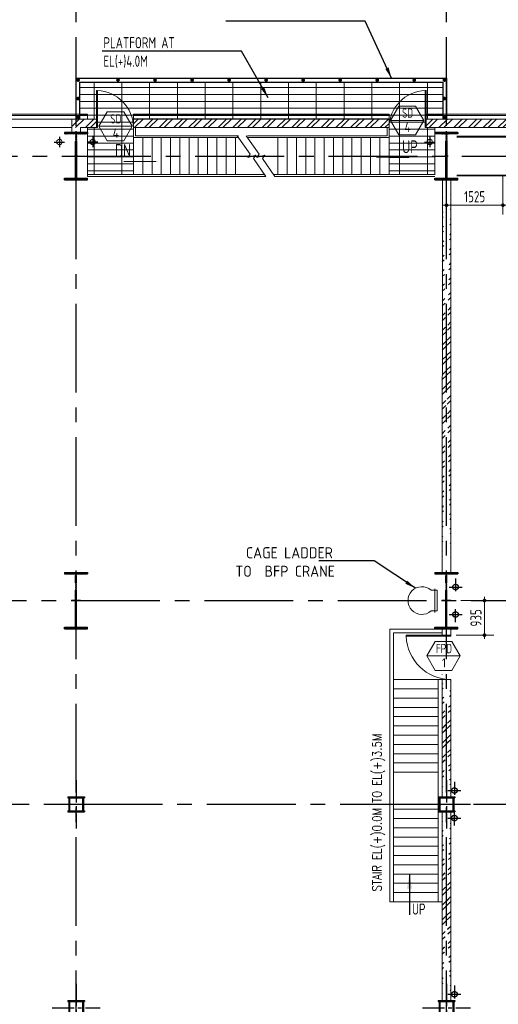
# Model space of a CAD drawing. Extents: x -7650383 to 4934791, y -137560 to 1826789.
# Tile 13 of 256: x 676743 to 689667, y -34878 to -8294. Entities that reach past the tile are written whole.
import ezdxf
from ezdxf.enums import TextEntityAlignment as Align

# ---------------------------------------------------------------- set-up
doc = ezdxf.new("R2010")
doc.units = 0
doc.header["$LTSCALE"] = 800
doc.header["$MEASUREMENT"] = 0
for name, pattern in [('CENTER', [2, 1.25, -0.25, 0.25, -0.25]), ('CENTER2', [1.125, 0.75, -0.125, 0.125, -0.125]), ('DASHDOT', [1, 0.5, -0.25, 0, -0.25])]:
    doc.linetypes.add(name, pattern=pattern)
doc.layers.get('0').update_dxf_attribs({"linetype": 'CONTINUOUS'})
for name, color, linetype, lineweight in [('2CON', 1, 'CONTINUOUS', 13), ('A-REMOVABLE GRATING', 252, 'CONTINUOUS', 9), ('A-WIN TAG', 3, 'CONTINUOUS', 13), ('A-WIN TAG TEXT', 3, 'CONTINUOUS', 13), ('CLAD-1', 3, 'CONTINUOUS', 15), ('DIM', 4, 'CONTINUOUS', 13), ('DOOR', 235, 'CONTINUOUS', 13), ('RAINWATER', 2, 'CONTINUOUS', 15), ('STAIR', 4, 'CONTINUOUS', 13), ('steel', 231, 'CONTINUOUS', 13), ('WALL', 6, 'CONTINUOUS', 18), ('WALL HATCH', 251, 'CONTINUOUS', 13)]:
    doc.layers.add(name, color=color, linetype=linetype, lineweight=lineweight)
for name, color, linetype in [('Aux Ped Stel', 7, 'CONTINUOUS'), ('Aux_col', 7, 'CONTINUOUS'), ('CL', 2, 'CENTER2'), ('COL', 1, 'CENTER'), ('GRID', 8, 'CENTER'), ('REV3', 2, 'CONTINUOUS'), ('T', 3, 'CONTINUOUS'), ('TEXT', 3, 'CONTINUOUS'), ('VER BRACING', 2, 'DASHDOT')]:
    doc.layers.add(name, color=color, linetype=linetype)
doc.styles.add('ROMANS', font='ISO9.shx', dxfattribs={"width": 0.8})
doc.styles.add('S3', font='ROMANS1.SHX', dxfattribs={"width": 0.8})
doc.styles.get("Standard").update_dxf_attribs({"font": 'ISO9'})
doc.dimstyles.new('barka INTERNAL DIM', dxfattribs={"dimscale": 100, "dimtxt": 3, "dimasz": 1, "dimexe": 2.5, "dimexo": 1.5, "dimgap": 0.8, "dimtad": 1, "dimdsep": 46, "dimtxsty": 'ROMANS', "dimblk": 'DDOT1', "dimcen": 0, "dimclrd": 256, "dimclre": 256, "dimclrt": 2, "dimadec": 0, "dimazin": 2, "dimtp": 0.1, "dimtm": 0.1, "dimtfac": 0.71, "dimtmove": 2, "dimatfit": 3, "dimlwd": -1, "dimlwe": -1, "dimarcsym": 0})
doc.dimstyles.get("Standard").update_dxf_attribs({"dimtxt": 0.18, "dimasz": 0.18, "dimexe": 0.18, "dimexo": 0.0625, "dimgap": 0.09, "dimtad": 0, "dimtih": 1, "dimtoh": 1, "dimdec": 4, "dimzin": 0, "dimdsep": 46, "dimtxsty": 'Standard', "dimcen": 0.09, "dimadec": 0, "dimazin": 0, "dimtfac": 1, "dimtdec": 4, "dimtofl": 0, "dimtmove": 0, "dimatfit": 3, "dimfxl": 1, "dimtolj": 1, "dimtzin": 0, "dimarcsym": 0})
pattern_1 = [(45, (72421.45, -1e-05), (-198.87378, 198.87378), []), (45, (72554.03, -1e-05), (-198.87378, 198.87378), [])]

# ---------------------------------------------------------------- blocks, each defined once
blk = doc.blocks.new('A$C14326149')
at = {"layer": 'COL'}
h = blk.add_hatch(dxfattribs=at)
h.set_pattern_fill('ANSI31', color=256, scale=100, style=0)
h.paths.add_polyline_path([(310, 640), (0, 640), (0, 600), (310, 600)])
h.paths.add_polyline_path([(0, 600), (0, 640), (-310, 640), (-310, 600)])
h.paths.add_polyline_path([(0, -640), (0, -600), (-310, -600), (-310, -640)])
h.paths.add_polyline_path([(0, -600), (0, -640), (310, -640), (310, -600)])
h.paths.add_polyline_path([(-16, 0), (0, 0), (0, 600), (-16, 600)])
h.paths.add_polyline_path([(0, 0), (16, 0), (16, 600), (0, 600)])
h.paths.add_polyline_path([(16, 0), (0, 0), (0, -600), (16, -600)])
h.paths.add_polyline_path([(-16, -600), (0, -600), (0, 0), (-16, 0)])
for p, q in [((310, 640), (-310, 640)), ((-310, 640), (-310, 600)), ((310, 600), (-310, 600)), ((-16, -600), (-16, 600)), ((16, -600), (16, 600)), ((310, 640), (310, 600)), ((-310, -600), (310, -600)), ((-310, -640), (-310, -600)), ((-310, -640), (310, -640)), ((310, -640), (310, -600))]:
    blk.add_line(p, q, dxfattribs=at)
at = {"layer": 'COL', "color": 2}
for p, q in [((0, -672), (0, 672)), ((44, 0), (-44, 0))]:
    blk.add_line(p, q, dxfattribs=at)
blk = doc.blocks.new('A$C41E52089')
at = {"layer": 'COL'}
h = blk.add_hatch(dxfattribs=at)
h.set_pattern_fill('ANSI31', color=256, scale=100, style=0)
h.paths.add_polyline_path([(310, -720), (0, -720), (0, -760), (310, -760)])
h.paths.add_polyline_path([(0, -720), (-310, -720), (-310, -760), (0, -760)])
h.paths.add_polyline_path([(0, 0), (-13, 0), (-13, -720), (0, -720)])
h.paths.add_polyline_path([(0, 720), (-13, 720), (-13, 0), (0, 0)])
h.paths.add_polyline_path([(12, 0), (0, 0), (0, -720), (12, -720)])
h.paths.add_polyline_path([(12, 720), (0, 720), (0, 0), (12, 0)])
h.paths.add_polyline_path([(310, 760), (0, 760), (0, 720), (12, 720), (310, 720)])
h.paths.add_polyline_path([(0, 760), (-310, 760), (-310, 720), (0, 720)])
at = {"layer": 'COL', "color": 2}
for p, q in [((0, -800), (0, 800)), ((123, 0), (-123, 0))]:
    blk.add_line(p, q, dxfattribs=at)
at = {"layer": 'COL'}
for p, q in [((-310, 760), (310, 760)), ((-310, 760), (-310, 720)), ((-310, 720), (310, 720)), ((-13, -720), (-13, 720)), ((12, -720), (12, 720)), ((310, 760), (310, 720)), ((-310, -720), (310, -720)), ((-310, -760), (-310, -720)), ((-310, -760), (310, -760)), ((310, -760), (310, -720))]:
    blk.add_line(p, q, dxfattribs=at)
blk = doc.blocks.new('SERVICE BUILDING-ARCH$0$dd1')
at = {"layer": 'DOOR'}
blk.add_lwpolyline([(-1000, 975), (0, 975), (0, 1000), (-1000, 1000)], close=True, dxfattribs=at)
blk.add_arc((13, 1014), 1014, 182.2093, 269.2412, dxfattribs=at)
blk = doc.blocks.new('CAGE LADDER')
at = {"layer": 'steel'}
for p, q in [((-163, 281), (0, 281)), ((-59, -320), (-59, 320)), ((0, -281), (0, 281)), ((0, -281), (-163, -281))]:
    blk.add_line(p, q, dxfattribs=at)
blk.add_arc((-411, 0), 375, 48.5904, 311.4096, dxfattribs=at)
blk = doc.blocks.new('AUX COL')
at = {"layer": 'Aux Ped Stel'}
for p, q in [((-225, 200), (-225, 175)), ((-225, 200), (225, 200)), ((-225, 175), (225, 175)), ((-200, 175), (-200, -175)), ((-175, 175), (-175, -175)), ((175, 175), (175, -175)), ((200, 175), (200, -175)), ((225, 200), (225, 175)), ((-225, -175), (-225, -200)), ((-225, -175), (225, -175)), ((-225, -200), (225, -200)), ((225, -175), (225, -200))]:
    blk.add_line(p, q, dxfattribs=at)
at = {"layer": 'CL'}
for p, q in [((0, 650), (0, -650)), ((-650, 0), (650, 0))]:
    blk.add_line(p, q, dxfattribs=at)
blk = doc.blocks.new('DDOT1')
blk.add_line((-1, 0), (1, 0))
at = {"const_width": 0.5}
blk.add_lwpolyline([(-0.25, 0, 1), (0.25, 0, 1)], format="xyb", close=True, dxfattribs=at)
blk = doc.blocks.new('*D456')
at = {"layer": 'DIM', "transparency": 16777216}
for p, q in [((688651, -23977), (689543, -23977)), ((689293, -24077), (689293, -24812)), ((688531, -24912), (689543, -24912))]:
    blk.add_line(p, q, dxfattribs=at)
at = {"layer": 'DIM', "transparency": 16777216, "xscale": 100, "yscale": 100, "zscale": 100}
for p, rotation in [((689293, -23977), 90), ((689293, -24912), 270)]:
    blk.add_blockref('DDOT1', p, dxfattribs=dict(at, rotation=rotation))
at = {"layer": 'DIM', "color": 2, "transparency": 16777216, "insert": (689063, -24445), "char_height": 300, "attachment_point": 5, "rotation": 90, "style": 'ROMANS'}
blk.add_mtext('935', dxfattribs=at)
blk = doc.blocks.new('*D521')
at = {"layer": 'DIM', "transparency": 16777216}
for p, q in [((689791, -12527), (689791, -13553)), ((688266, -12927), (688266, -13553)), ((689691, -13303), (688366, -13303))]:
    blk.add_line(p, q, dxfattribs=at)
at = {"layer": 'DIM', "transparency": 16777216, "xscale": 100, "yscale": 100, "zscale": 100, "rotation": 180}
blk.add_blockref('DDOT1', (688266, -13303), dxfattribs=at)
at = {"layer": 'DIM', "transparency": 16777216, "xscale": 100, "yscale": 100, "zscale": 100}
blk.add_blockref('DDOT1', (689791, -13303), dxfattribs=at)
at = {"layer": 'DIM', "color": 2, "transparency": 16777216, "insert": (689028, -13073), "char_height": 300, "attachment_point": 5, "style": 'ROMANS'}
blk.add_mtext('1525', dxfattribs=at)

msp = doc.modelspace()

# ---------------------------------------------------------------- hatches: boundary and pattern name
at = {"layer": 'A-REMOVABLE GRATING'}
h = msp.add_hatch(dxfattribs=at)
h.set_pattern_fill('GRATE', color=256, scale=6000, style=0)
h.paths.add_polyline_path([(678365.6, -9977.4), (688165.6, -9977.4), (688165.6, -10977.4), (678365.6, -10977.4)])
h = msp.add_hatch(dxfattribs=at)
h.set_pattern_fill('GRATE', color=256, scale=6000, style=0)
h.paths.add_polyline_path([(679815.6, -11477.4), (679815.6, -11207.4), (679815.6, -10977.4), (678815.6, -10977.4), (678815.6, -11207.4), (678575.6, -11207.4), (678575.6, -12477.4), (679815.6, -12477.4)])
h.paths.add_polyline_path([(687955.6, -11207.4), (687715.6, -11207.4), (687715.6, -10977.4), (686715.7, -10977.4), (686715.7, -11206.6), (686715.6, -11477.4), (686715.6, -12477.4), (687955.6, -12477.4)])
at = {"layer": 'WALL HATCH'}
h = msp.add_hatch(dxfattribs=at)
h.set_pattern_fill('ANSI32', color=256, scale=750, style=0)
h.set_pattern_definition(pattern_1)
h.paths.add_polyline_path([(678815.6, -11207.4), (678815.6, -10977.4), (678150.8, -10977.4), (678150.8, -11207.4)])
h = msp.add_hatch(dxfattribs=at)
h.set_pattern_fill('ANSI32', color=256, scale=750, style=0)
h.set_pattern_definition(pattern_1)
h.paths.add_polyline_path([(686715.7, -11207.4), (686715.7, -10977.4), (679815.6, -10977.4), (679815.6, -11207.4)])
h = msp.add_hatch(dxfattribs=at)
h.set_pattern_fill('ANSI32', color=256, scale=750, style=0)
h.set_pattern_definition(pattern_1)
h.paths.add_polyline_path([(709865.6, -48947.3), (709635.6, -48947.3), (709635.6, -48977.4), (709865.6, -48977.4)])
h.paths.add_polyline_path([(709865.6, -28477.4), (709635.6, -28477.4), (709635.6, -30177.4), (709865.6, -30177.4), (709865.6, -33177.4), (709635.6, -33177.4), (709635.6, -34007.4), (709865.6, -34007.4)])
h.paths.add_polyline_path([(709865.6, -16477.4), (709635.6, -16477.4), (709635.6, -13477.4), (709865.6, -13477.4), (709865.6, -12967.4), (709865.6, -12967.4), (709865.6, -10977.4), (687715.6, -10977.4), (687715.6, -11207.4), (709635.6, -11207.4), (709635.6, -12737.4), (709635.6, -12737.4), (709635.6, -23067.4), (709635.6, -23067.4), (709635.6, -28477.4), (709635.6, -25477.4), (709865.6, -25477.4), (709865.6, -22837.4), (709865.6, -22837.4), (709865.6, -22477.4), (709635.6, -22477.4), (709635.6, -19477.4), (709865.6, -19477.4)])
h = msp.add_hatch(dxfattribs=at)
h.set_pattern_fill('ANSI32', color=256, scale=750, style=0)
h.set_pattern_definition(pattern_1)
edge = h.paths.add_edge_path()
edge.add_line((688386.5, -23217.4), (688386.5, -12617.4))
edge.add_line((688150.6, -23217.4), (688156.3, -12617.4))
h = msp.add_hatch(dxfattribs=at)
h.set_pattern_fill('ANSI32', color=256, scale=750, style=0)
h.set_pattern_definition(pattern_1)
edge = h.paths.add_edge_path()
edge.add_line((688380.6, -29277.4), (688380.6, -26390.3))
edge.add_line((688150.6, -29277.4), (688150.6, -25900.6))
h = msp.add_hatch(dxfattribs=at)
h.set_pattern_fill('ANSI32', color=256, scale=750, style=0)
h.set_pattern_definition(pattern_1)
edge = h.paths.add_edge_path()
edge.add_line((688380.6, -29177.4), (688380.6, -26111.2))
edge.add_line((688150.6, -29177.4), (688150.6, -26111.2))
h = msp.add_hatch(dxfattribs=at)
h.set_pattern_fill('ANSI32', color=256, scale=750, style=0)
h.set_pattern_definition(pattern_1)
edge = h.paths.add_edge_path()
edge.add_line((688380.6, -34778.5), (688380.6, -29677.4))
edge.add_line((688150.6, -34778.5), (688150.6, -29677.4))
h = msp.add_hatch(dxfattribs=at)
h.set_pattern_fill('ANSI32', color=256, scale=750, style=0)
h.set_pattern_definition(pattern_1)
edge = h.paths.add_edge_path()
edge.add_line((688380.6, -34677.4), (688380.6, -29777.4))
edge.add_line((688150.6, -34677.4), (688150.6, -29777.4))

# ---------------------------------------------------------------- linework, layer by layer
for p, q in [((678365.6, -9977.4), (688165.6, -9977.4)), ((678365.6, -10977.4), (678365.6, -9977.4)), ((688165.6, -9977.4), (688165.6, -10977.4))]:
    msp.add_line(p, q)
for points in [[(678365.6, -10977.4), (678265.6, -10977.4), (678265.6, -9877.4), (688265.6, -9877.4), (688265.6, -10977.4), (688165.6, -10977.4)], [(686715.7, -10977.4), (679815.6, -10977.4)]]:
    msp.add_lwpolyline(points)
at = {"const_width": 50, "flags": 128}
for points in [[(678294.4, -9924, 1), (678344.4, -9924, 1)], [(679372.3, -9924, 1), (679422.3, -9924, 1)], [(680372.3, -9924, 1), (680422.3, -9924, 1)], [(681372.3, -9924, 1), (681422.3, -9924, 1)], [(682372.3, -9924, 1), (682422.3, -9924, 1)], [(683372.3, -9924, 1), (683422.3, -9924, 1)], [(684372.3, -9924, 1), (684422.3, -9924, 1)], [(685372.3, -9924, 1), (685422.3, -9924, 1)], [(686372.3, -9924, 1), (686422.3, -9924, 1)], [(687372.3, -9924, 1), (687422.3, -9924, 1)], [(688185.9, -9924, 1), (688235.9, -9924, 1)], [(678294.4, -10424, 1), (678344.4, -10424, 1)], [(688185.9, -10424, 1), (688235.9, -10424, 1)], [(678294.4, -10924, 1), (678344.4, -10924, 1)], [(688185.9, -10924, 1), (688235.9, -10924, 1)]]:
    msp.add_lwpolyline(points, format="xyb", close=True, dxfattribs=at)
at = {"layer": '2CON'}
for p, q in [((687654.6, -11014.9), (686754.6, -11014.9)), ((679775.8, -11171), (678875.8, -11171)), ((688637.3, -25472.2), (687737.3, -25472.2))]:
    msp.add_line(p, q, dxfattribs=at)
at = {"layer": 'A-WIN TAG'}
for points in [[(686979.6, -10625.2), (686754.6, -11014.9), (686979.6, -11404.6), (687429.6, -11404.6), (687654.6, -11014.9), (687429.6, -10625.2)], [(679100.8, -10781.3), (678875.8, -11171), (679100.8, -11560.7), (679550.8, -11560.7), (679775.8, -11171), (679550.8, -10781.3)], [(687962.3, -25082.5), (687737.3, -25472.2), (687962.3, -25862), (688412.3, -25862), (688637.3, -25472.2), (688412.3, -25082.5)]]:
    msp.add_lwpolyline(points, close=True, dxfattribs=at)
at = {"layer": 'CL'}
for p, q in [((677675.9, -11597.4), (677955.7, -11597.4)), ((677675.9, -11597.4), (677955.7, -11597.4)), ((677815.8, -11459.8), (677815.8, -11734.9)), ((677815.8, -11459.8), (677815.8, -11734.9)), ((678855.7, -11597.4), (678575.9, -11597.4)), ((678855.7, -11597.4), (678575.9, -11597.4)), ((678715.8, -11459.8), (678715.8, -11734.9)), ((678715.8, -11459.8), (678715.8, -11734.9)), ((687675.7, -11597.4), (687955.6, -11597.4)), ((687675.7, -11597.4), (687955.6, -11597.4)), ((687815.6, -11459.8), (687815.6, -11734.9)), ((687815.6, -11459.8), (687815.6, -11734.9))]:
    msp.add_line(p, q, dxfattribs=at)
at = {"layer": 'CL', "linetype": 'CENTER'}
for p, q in [((688512.3, -23377.5), (688512.3, -23727.5)), ((688337.3, -23611.9), (688687.3, -23611.9)), ((688337.3, -24354.9), (688687.3, -24354.9)), ((688512.3, -24560.2), (688512.3, -24210.2)), ((688481.1, -28871.5), (688481.1, -29221.5)), ((688306.1, -29105.9), (688656.1, -29105.9)), ((688481.1, -30054.2), (688481.1, -29704.2)), ((688306.1, -29848.9), (688656.1, -29848.9)), ((688481.1, -34372.6), (688481.1, -34722.6)), ((688306.1, -34607), (688656.1, -34607))]:
    msp.add_line(p, q, dxfattribs=at)
at = {"layer": 'CL', "color": 7}
for centre in [(688512.3, -23611.9), (688512.3, -24354.9), (688481.1, -29105.9), (688481.1, -29848.9), (688481.1, -34607)]:
    msp.add_circle(centre, 75, dxfattribs=at)
at = {"layer": 'CLAD-1'}
for p, q in [((678575.6, -10849.4), (645265.6, -10849.4)), ((678575.6, -10877.4), (645265.6, -10877.4)), ((678575.6, -10977.4), (678575.6, -10849.4)), ((679815.6, -10977.4), (679815.6, -10849.4)), ((686715.7, -10849.4), (679815.6, -10849.4)), ((686715.7, -10877.4), (679815.6, -10877.4)), ((686715.7, -10977.4), (686715.7, -10849.4)), ((709993.6, -10849.4), (687715.6, -10849.4)), ((687715.6, -10977.4), (687715.6, -10849.4)), ((709965.6, -10877.4), (687715.6, -10877.4))]:
    msp.add_line(p, q, dxfattribs=at)
at = {"layer": 'GRID', "linetype": 'CENTER2', "ltscale": 4}
for p, q in [((688265.6, -54363), (688265.6, 16471.7)), ((678266.1, -54362.3), (678265.8, -6939.4)), ((609484.5, -11977.4), (712711.2, -11977.4)), ((609730.6, -23977.4), (723686.4, -23977.4)), ((667394.9, -29477.4), (721385.3, -29477.4))]:
    msp.add_line(p, q, dxfattribs=at)
at = {"layer": 'RAINWATER'}
for centre in [(677815.8, -11597.4), (677815.8, -11597.4), (678715.8, -11597.4), (678715.8, -11597.4), (687815.6, -11597.4), (687815.6, -11597.4)]:
    msp.add_circle(centre, 75, dxfattribs=at)
at = {"layer": 'REV3', "linetype": 'Continuous', "flags": 128}
for points in [[(686351.4, -12019.7, 0, 150, 0), (686706.1, -12019.7, 25, 25, 0), (687264.8, -12019.7, 25, 25, 0)], [(680463.9, -12122.8, 0, 150, 0), (680109.2, -12122.8, 25, 25, 0), (679550.6, -12122.8, 25, 25, 0)]]:
    msp.add_lwpolyline(points, format="xyseb", dxfattribs=at)
at = {"layer": 'STAIR'}
for p, q in [((678575.6, -12527.4), (678575.6, -11207.4)), ((679815.6, -11207.4), (679815.6, -11477.4)), ((679865.6, -11207.4), (679865.6, -11427.4)), ((679865.6, -11427.4), (682652.1, -11427.4)), ((682895.6, -11427.4), (686665.6, -11427.4)), ((686665.6, -11427.4), (686665.6, -11207.4)), ((686715.6, -11477.4), (686715.6, -11207.4)), ((687955.6, -12487.4), (687955.6, -11207.4)), ((679815.6, -11477.4), (682652.1, -11477.4)), ((679815.6, -11477.4), (679815.6, -12477.4)), ((680065.6, -11477.4), (680065.6, -12477.4)), ((680315.6, -11477.4), (680315.6, -12477.4)), ((680565.6, -11477.4), (680565.6, -12477.4)), ((680815.6, -11477.4), (680815.6, -12477.4)), ((681065.6, -11477.4), (681065.6, -12477.4)), ((681315.6, -11477.4), (681315.6, -12477.4)), ((681565.6, -11477.4), (681565.6, -12477.4)), ((681815.6, -11477.4), (681815.6, -12477.4)), ((682065.6, -11477.4), (682065.6, -12477.4)), ((682315.6, -11477.4), (682315.6, -12477.4)), ((682565.6, -11477.4), (682565.6, -12477.4)), ((682895.6, -11477.4), (686715.6, -11477.4)), ((683715.6, -11477.4), (683715.6, -12477.4)), ((683965.6, -11477.4), (683965.6, -12477.4)), ((684215.6, -11477.4), (684215.6, -12477.4)), ((684465.6, -11477.4), (684465.6, -12477.4)), ((684715.6, -11477.4), (684715.6, -12477.4)), ((684965.6, -11477.4), (684965.6, -12477.4)), ((685215.6, -11477.4), (685215.6, -12477.4)), ((685465.6, -11477.4), (685465.6, -12477.4)), ((685715.6, -11477.4), (685715.6, -12477.4)), ((685965.6, -11477.4), (685965.6, -12477.4)), ((686215.6, -11477.4), (686215.6, -12477.4)), ((686465.6, -11477.4), (686465.6, -12477.4)), ((686715.6, -11477.4), (686715.6, -12477.4)), ((683355.9, -12477.4), (678575.6, -12477.4)), ((687955.6, -12477.4), (683599.4, -12477.4)), ((683391.1, -12527.4), (678575.6, -12527.4)), ((687955.6, -12527.4), (683634.6, -12527.4)), ((686740.6, -24750.4), (688150.6, -24750.4)), ((686740.6, -32111.2), (686740.6, -24750.4)), ((686840.6, -32111.2), (686840.6, -24850.4)), ((686840.6, -24850.4), (688150.6, -24850.4)), ((688150.6, -24911.2), (688150.6, -24750.4)), ((686840.6, -31736.7), (686840.6, -26006.7)), ((688150.6, -26111.2), (686840.6, -26111.2)), ((688040.6, -26111.2), (688040.6, -32111.2)), ((688040.6, -26361.2), (686840.6, -26361.2)), ((688040.6, -26611.2), (686840.6, -26611.2)), ((688040.6, -26861.2), (686840.6, -26861.2)), ((688040.6, -27111.2), (686840.6, -27111.2)), ((688040.6, -27361.2), (686840.6, -27361.2)), ((688040.6, -27611.2), (686840.6, -27611.2)), ((688040.6, -27861.2), (686840.6, -27861.2)), ((688040.6, -28111.2), (686840.6, -28111.2)), ((688040.6, -28361.2), (686840.6, -28361.2)), ((688040.6, -28611.2), (686840.6, -28611.2)), ((688040.6, -29611.2), (686840.6, -29611.2)), ((688040.6, -29861.2), (686840.6, -29861.2)), ((688040.6, -30111.2), (686840.6, -30111.2)), ((688040.6, -30361.2), (686840.6, -30361.2)), ((688040.6, -30611.2), (686840.6, -30611.2)), ((688040.6, -30861.2), (686840.6, -30861.2)), ((688040.6, -31111.2), (686840.6, -31111.2)), ((688040.6, -31361.2), (686840.6, -31361.2)), ((688040.6, -31611.2), (686840.6, -31611.2)), ((688040.6, -31861.2), (686840.6, -31861.2)), ((688150.6, -32111.2), (686740.6, -32111.2))]:
    msp.add_line(p, q, dxfattribs=at)
at = {"layer": 'STAIR', "flags": 128}
for points in [[(682616.9, -11427.4), (682965.9, -11923.3), (682903.2, -12013.2), (683114.9, -11956), (683052.2, -12045.9), (683391.1, -12527.4)], [(682860.4, -11427.4), (683209.4, -11923.3), (683146.7, -12013.2), (683358.4, -11956), (683295.7, -12045.9), (683634.6, -12527.4)]]:
    msp.add_lwpolyline(points, dxfattribs=at)
at = {"layer": 'VER BRACING', "color": 7, "const_width": 50}
for points in [[(688540.6, -11451.8), (698965.6, -11451.8)], [(688540.6, -12502.9), (698965.6, -12502.9)]]:
    msp.add_lwpolyline(points, dxfattribs=at)
at = {"layer": 'WALL'}
for p, q in [((678815.6, -10977.4), (645265.6, -10977.4)), ((678150.8, -10977.4), (678037.2, -10977.4)), ((678150.8, -11337.4), (678150.8, -10977.4)), ((678815.6, -10977.4), (678150.8, -10977.4)), ((678815.6, -11207.4), (678815.6, -10977.4)), ((679815.6, -11207.4), (679815.6, -10977.4)), ((686715.7, -10977.4), (679815.6, -10977.4)), ((686715.7, -11206.6), (686715.7, -10976.5)), ((709865.6, -10977.4), (687715.6, -10977.4)), ((687715.6, -11207.4), (687715.6, -10977.4)), ((678150.8, -11207.4), (645265.6, -11207.4)), ((678037.2, -11207.4), (678150.8, -11207.4)), ((678380.8, -11207.4), (678815.6, -11207.4)), ((678380.8, -11337.4), (678380.8, -11207.4)), ((679815.6, -11207.4), (686715.7, -11206.6)), ((687715.6, -11207.4), (709635.6, -11207.4)), ((688150.6, -23217.4), (688156.3, -12617.4)), ((688386.5, -23217.4), (688386.5, -12617.4)), ((688150.6, -24912.2), (688150.6, -24737.4)), ((688150.6, -24912.2), (688150.6, -24750.4)), ((688150.6, -24912.2), (688380.6, -24912.2)), ((688380.6, -24912.2), (688380.6, -24737.4)), ((688150.6, -29277.4), (688150.6, -26111.2)), ((688150.6, -29177.4), (688150.6, -26111.2)), ((688150.6, -26112.2), (688380.6, -26112.2)), ((688380.6, -29177.4), (688380.6, -26111.2)), ((688380.6, -29277.4), (688380.6, -26390.3)), ((688150.6, -34778.5), (688150.6, -29677.4)), ((688380.6, -34778.5), (688380.6, -29677.4)), ((688150.6, -34677.4), (688150.6, -29777.4)), ((688380.6, -34677.4), (688380.6, -29777.4))]:
    msp.add_line(p, q, dxfattribs=at)

# ---------------------------------------------------------------- block references
msp.add_blockref('CAGE LADDER', (688014.5, -23977.4))
at = {"layer": 'Aux_col'}
for p in [(678265.6, -29477.4), (688265.6, -29477.4), (678265.6, -34977.4), (688265.6, -34977.4)]:
    msp.add_blockref('AUX COL', p, dxfattribs=at)
at = {"layer": 'COL'}
for p in [(678265.9, -23977.4), (688265.6, -23977.4)]:
    msp.add_blockref('A$C41E52089', p, dxfattribs=at)
at = {"layer": 'DIM'}
for p in [(678265.8, -11977.4), (688265.6, -11977.4)]:
    msp.add_blockref('A$C14326149', p, dxfattribs=at)
at = {"layer": 'DOOR', "xscale": -1, "rotation": 89.99999996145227}
msp.add_blockref('SERVICE BUILDING-ARCH$0$dd1', (679815.6, -11207.4), dxfattribs=at)
at = {"layer": 'DOOR', "rotation": 270.0000000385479}
msp.add_blockref('SERVICE BUILDING-ARCH$0$dd1', (686715.6, -11207.4), dxfattribs=at)
at = {"layer": 'DOOR', "xscale": 1.199999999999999, "yscale": 1.199999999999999, "zscale": 1.199999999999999, "rotation": 359.9999999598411}
msp.add_blockref('SERVICE BUILDING-ARCH$0$dd1', (688380.6, -26112.2), dxfattribs=at)

# ---------------------------------------------------------------- texts
at = {"layer": 'A-WIN TAG TEXT', "width": 0.8}
for s, p in [('SD', (679337.1, -10971)), ('SD', (687215.9, -10815)), ('FPD', (688198.6, -25272.3))]:
    msp.add_text(s, height=250, dxfattribs=at).set_placement(p, align=Align.MIDDLE)
at = {"layer": 'A-WIN TAG TEXT'}
for s, p in [('4', (687216.1, -11200.8)), ('4', (679337.4, -11356.8)), ('1', (688198.8, -25658.1))]:
    msp.add_text(s, height=250, dxfattribs=at).set_placement(p, align=Align.MIDDLE)
at = {"layer": 'T', "style": 'S3', "width": 0.8}
msp.add_text('STAIR EL(+)0.0M TO EL(+)3.5M', height=250, rotation=90, dxfattribs=at).set_placement((686515.7, -29699.6), align=Align.CENTER)
at = {"layer": 'TEXT', "style": 'ROMANS', "width": 0.8}
for s, p in [('DN', (679533.4, -11827.7)), ('UP', (687281.9, -11724.6))]:
    msp.add_text(s, height=350, dxfattribs=at).set_placement(p, align=Align.MIDDLE)
msp.add_text('UP', height=300, dxfattribs=at).set_placement((687519, -32306.5), align=Align.MIDDLE_CENTER)
at = {"layer": 'TEXT', "insert": (679003, -8765.5, 207.7), "char_height": 300, "width": 3518.162, "attachment_point": 1, "style": 'ROMANS'}
msp.add_mtext('PLATFORM AT\\PEL(+)4.0M', dxfattribs=at)
at = {"layer": 'TEXT', "insert": (682464.3, -22536.3), "char_height": 300, "width": 3862.628, "attachment_point": 1}
msp.add_mtext('\\pi388.46;CAGE LADDER \\P\\pi102.74;TO  BFP CRANE ', dxfattribs=at)

# ---------------------------------------------------------------- dimensions: what is measured, and where the dimension line sits
at = {"layer": 'DIM'}
dim = msp.add_linear_dim(base=(688265.6, -13303), p1=(689790.8, -12377.4), p2=(688265.6, -12776.7), dimstyle='barka INTERNAL DIM', override={"dimdec": 0, "dimtmove": 0}, dxfattribs=at)
dim.commit()
dim.dimension.update_dxf_attribs({"geometry": '*D521', "text_midpoint": (689028.2, -13073)})
dim = msp.add_linear_dim(base=(689292.6, -24912.2), p1=(688501.4, -23977.4), p2=(688380.6, -24912.2), angle=90, dimstyle='barka INTERNAL DIM', override={"dimdec": 0, "dimtmove": 0}, dxfattribs=at)
dim.commit()
dim.dimension.update_dxf_attribs({"geometry": '*D456', "text_midpoint": (689062.6, -24444.8)})

# ---------------------------------------------------------------- leaders
for points in [[(686785.5, -9876.2), (686071.5, -8338.5), (682304.9, -8338.5)], [(683449.9, -10400.1), (682735.9, -9145.7), (678969.3, -9145.7)]]:
    msp.add_leader(points, dimstyle='Standard', override={"dimtxt": 350, "dimasz": 300, "dimexe": 0, "dimexo": 0, "dimgap": 100, "dimtad": 0, "dimtih": 0, "dimtoh": 0, "dimdec": 0, "dimtxsty": 'ROMANS', "dimcen": 0, "dimclrd": 9, "dimclre": 9, "dimclrt": 256, "dimtdec": 0, "dimtix": 1, "dimtofl": 1, "dimatfit": 0})
msp.add_leader([(687267.4, -31351.9), (687267.4, -32464.7)], dimstyle='Standard', override={"dimscale": 100, "dimtxt": 4, "dimasz": 4, "dimexe": 0, "dimexo": 0, "dimgap": 1, "dimtad": 0, "dimtih": 0, "dimtoh": 0, "dimdec": 0, "dimtxsty": 'ROMANS', "dimcen": 0, "dimclrd": 4, "dimclre": 256, "dimclrt": 256, "dimtdec": 0, "dimtix": 1, "dimtofl": 1, "dimtmove": 2}, dxfattribs=at)
at = {"layer": 'STAIR'}
msp.add_leader([(687429.3, -23645.4), (686315.7, -22908.5), (684816.5, -22908.5)], dimstyle='Standard', override={"dimtxt": 350, "dimasz": 300, "dimexe": 0, "dimexo": 0, "dimgap": 100, "dimtad": 0, "dimtih": 0, "dimtoh": 0, "dimdec": 0, "dimtxsty": 'ROMANS', "dimcen": 0, "dimclrd": 9, "dimclre": 9, "dimclrt": 256, "dimtdec": 0, "dimtix": 1, "dimtofl": 1, "dimatfit": 0}, dxfattribs=at)

doc.saveas('drawing.dxf')
